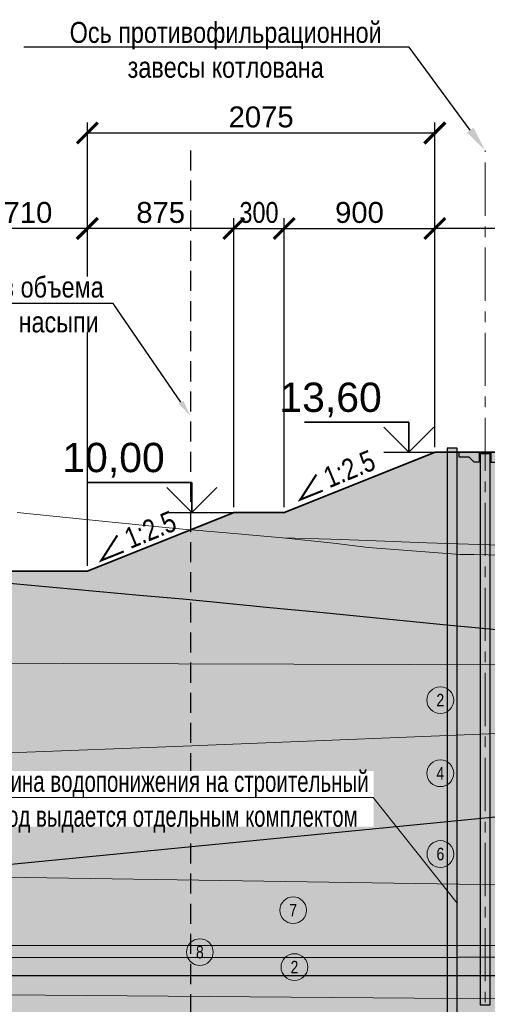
# Model space of a CAD drawing. Header units: millimetres. Extents: x 615418 to 955542, y 450519 to 646666.
# Tile 59 of 84: x 892725 to 920651, y 481659 to 540472. Entities that reach past the tile are written whole.
import ezdxf
from ezdxf import colors
from ezdxf.entities.mleader import LeaderData, LeaderLine
from ezdxf.enums import TextEntityAlignment as Align
from ezdxf.math import Vec2, Vec3

# ---------------------------------------------------------------- set-up
doc = ezdxf.new("R2010")
doc.units = ezdxf.units.MM
for name, pattern in [('CENTER', [50.8, 31.75, -6.35, 6.35, -6.35]), ('DASHED', [9, 6, -3]), ('осевая', [50.8, 31.75, -6.35, 6.35, -6.35])]:
    doc.linetypes.add(name, pattern=pattern)
for name, color, linetype in [('00', 7, 'Continuous'), ('Bound', 7, 'Continuous'), ('C3D-Профиль', 7, 'Continuous'), ('Fill', 7, 'Continuous'), ('Геология', 7, 'Continuous'), ('отметки', 7, 'Continuous')]:
    doc.layers.add(name, color=color, linetype=linetype)
for name, color, linetype, lineweight in [('ИИ_ОФОРМЛЕНИЕ_015', 7, 'Continuous', 15), ('Отдел_Выноски(точка)', 7, 'Continuous', 15), ('Отдел_Оси', 1, 'осевая', 15)]:
    doc.layers.add(name, color=color, linetype=linetype, lineweight=lineweight)
doc.styles.add('arial', font='arial.ttf')
doc.styles.get("Standard").update_dxf_attribs({"font": 'arial.ttf'})
doc.dimstyles.new('ISO-25', dxfattribs={"dimtxt": 2.5, "dimasz": 2.5, "dimexe": 1.25, "dimexo": 0.625, "dimtad": 1, "dimtxsty": 'Standard', "dimcen": 2.5, "dimadec": 0, "dimazin": 0, "dimtfac": 1, "dimtmove": 0, "dimatfit": 3, "dimfxl": 1, "dimarcsym": 0})
pattern_1 = [(197.866148, (237.075, 241.89), (-1469.25, -489.3829239), [8.8168, -15942.6809]), (197.866148, (484.575, 489.39), (-1469.25, -489.3829239), [8.8168, -15942.6809]), (270, (476.18, 486.66), (489.75, 3e-14), [8.8168, -480.5661]), (270, (228.68, 239.16), (489.75, 3e-14), [8.8168, -480.5661]), (342.133852, (228.75, 230.4), (13713.0000001, -4404.4463148), [8.817, -15942.6807]), (342.133852, (476.25, 477.9), (13713.0000001, -4404.4463148), [8.817, -15942.6807]), (53.95219, (237, 227.55), (2448.75, 3425.680467), [8.817, -6649.238]), (53.95219, (484.5, 475.05), (2448.75, 3425.680467), [8.817, -6649.238]), (126.04781, (489.75, 482.25), (-1469.25, 1957.5316954), [8.8168, -6649.2382]), (126.04781, (242.25, 234.75), (-1469.25, 1957.5316954), [8.8168, -6649.2382])]
pattern_2 = [(197.87055, (692.1, 696.6), (-2090.787921, -696.5901627), [8.1465, -22691.8873]), (197.87055, (347.1, 351.6), (-2090.787921, -696.5901627), [8.1465, -22691.8873]), (270, (339.4, 349.1), (696.9293, 4e-14), [8.146, -688.4443]), (270, (684.4, 694.1), (696.9293, 4e-14), [8.146, -688.4443]), (342.12945, (684.45, 685.95), (19514.0205961, -6269.3114633), [8.1465, -22691.8873]), (342.12945, (339.45, 340.95), (19514.0205961, -6269.3114633), [8.1465, -22691.8873]), (53.95936, (692.1, 683.4), (3484.646535, 4876.131138), [8.1465, -9468.1]), (53.95936, (347.1, 338.4), (3484.646535, 4876.131138), [8.1465, -9468.1]), (126.04064, (351.93, 345), (-2090.787921, 2786.36065), [8.146, -9468.1007]), (126.04064, (696.93, 690), (-2090.787921, 2786.36065), [8.146, -9468.1007])]
pattern_3 = [(90, (0, 12), (-375, 375), [16.5, -733.5]), (45, (0, 28.5), (-375, 375), [16.9706, -513.3595]), (0, (12, 40.5), (375, 375), [16.5, -733.5]), (315, (28.5, 40.5), (375, 375), [16.9706, -513.3595]), (90, (40.5, 12), (-375, 375), [16.5, -733.5]), (45, (28.5, 0), (-375, 375), [16.9706, -513.3595]), (0, (12, 0), (375, 375), [16.5, -733.5]), (315, (0, 12), (375, 375), [16.9706, -513.3595])]

# ---------------------------------------------------------------- blocks, each defined once
blk = doc.blocks.new('круг4')
at = {"true_color": 0xffffff}
h = blk.add_hatch(color=7, dxfattribs=at)
edge = h.paths.add_edge_path()
edge.add_arc((0, 0), 0.8, 0, 360)
at = {"color": 7, "lineweight": 0}
blk.add_circle((0, 0), 0.8, dxfattribs=at)
at = {"color": 7, "lineweight": 0, "width": 0.8}
blk.add_text('4', height=0.75, dxfattribs=at).set_placement((0, 0), align=Align.MIDDLE_CENTER)
blk = doc.blocks.new('круг6')
at = {"true_color": 0xffffff}
h = blk.add_hatch(color=7, dxfattribs=at)
edge = h.paths.add_edge_path()
edge.add_arc((0, 0), 0.8, 0, 360)
at = {"color": 7, "lineweight": 0}
blk.add_circle((0, 0), 0.8, dxfattribs=at)
at = {"color": 7, "lineweight": 0, "width": 0.8}
blk.add_text('6', height=0.75, dxfattribs=at).set_placement((0, 0), align=Align.MIDDLE_CENTER)
blk = doc.blocks.new('круг2')
at = {"true_color": 0xffffff}
h = blk.add_hatch(color=7, dxfattribs=at)
edge = h.paths.add_edge_path()
edge.add_arc((0, 0), 0.8, 0, 360)
at = {"color": 7, "lineweight": 0}
blk.add_circle((0, 0), 0.8, dxfattribs=at)
at = {"color": 7, "lineweight": 0, "width": 0.8}
blk.add_text('2', height=0.75, dxfattribs=at).set_placement((0, 0), align=Align.MIDDLE_CENTER)
blk = doc.blocks.new('круг7')
at = {"true_color": 0xffffff}
h = blk.add_hatch(color=7, dxfattribs=at)
edge = h.paths.add_edge_path()
edge.add_arc((0, 0), 0.8, 0, 360)
at = {"color": 7, "lineweight": 0}
blk.add_circle((0, 0), 0.8, dxfattribs=at)
at = {"color": 7, "lineweight": 0, "width": 0.8}
blk.add_text('7', height=0.75, dxfattribs=at).set_placement((0, 0), align=Align.MIDDLE_CENTER)
blk = doc.blocks.new('круг8')
at = {"true_color": 0xffffff}
h = blk.add_hatch(color=7, dxfattribs=at)
edge = h.paths.add_edge_path()
edge.add_arc((0, 0), 0.8, 0, 360)
at = {"color": 7, "lineweight": 0}
blk.add_circle((0, 0), 0.8, dxfattribs=at)
at = {"color": 7, "lineweight": 0, "width": 0.8}
blk.add_text('8', height=0.75, dxfattribs=at).set_placement((0, 0), align=Align.MIDDLE_CENTER)
blk = doc.blocks.new('r3 red-1')
at = {"layer": 'Fill'}
h = blk.add_hatch(dxfattribs=at)
h.set_pattern_fill('GR28', color=256, scale=1500, pattern_type=2)
h.set_pattern_definition(pattern_3)
h.paths.add_polyline_path([(187329, 6840), (186219, 6865), (184233, 6893), (181770, 6920), (179184, 6964), (178782, 6973), (176495, 7000), (172229, 7067), (172010, 7069), (171391, 7080), (170489, 7097), (169654, 7111), (169158, 7119), (168577, 7130), (168115, 7142), (163588, 7240), (162370, 7265), (161323, 7279), (157996, 7376), (157731, 7382), (156760, 7399), (156548, 7406), (153138, 7500), (152888, 7500), (152325, 7500), (146820, 7915), (144751, 8177), (141717, 8500), (138355, 8783), (136209, 8962), (130054, 6500), (122954, 6500), (122954, 5974), (125402, 5777), (127992, 5542), (130583, 5307), (133174, 5072), (135764, 4837), (138355, 4586), (140946, 4335), (143536, 4084), (146127, 3833), (148718, 3577), (151308, 3320), (154073, 3047), (164070, 3052), (169069, 3055), (174068, 3058), (179067, 3061), (183822, 3064), (187329, 3067)])
at = {"layer": 'Fill', "lineweight": 13}
h = blk.add_hatch(dxfattribs=at)
h.set_pattern_fill('GR29', color=256, scale=1500, pattern_type=2)
h.set_pattern_definition(pattern_2)
h.paths.add_polyline_path([(25049, 1527), (26698, 1768), (28448, 1850), (29295, 1835), (30043, 1821), (30790, 1806), (31537, 1792), (32284, 1773), (33031, 1755), (33778, 1736), (34525, 1718), (35272, 1695), (36019, 1673), (36766, 1651), (37513, 1628), (38260, 1603), (39007, 1577), (39754, 1551), (40500, 1525), (41247, 1497), (41994, 1468), (42741, 1440), (43488, 1412), (44235, 1381), (44982, 1350), (45729, 1320), (46475, 1289), (47222, 1257), (47969, 1226), (48716, 1194), (49463, 1162), (50209, 1130), (50965, 1090), (52460, 1090), (55449, 1090), (58438, 1090), (61427, 1090), (64416, 1090), (67405, 1090), (70394, 1090), (73583, 1090), (80763, 1083), (87343, 1082), (94223, 1071), (101103, 1058), (107983, 1041), (114863, 1022), (121743, 1003), (128623, 982), (135504, 962), (142384, 943), (149264, 927), (156144, 913), (163024, 903), (169904, 897), (176784, 895), (172034, 1333), (169443, 1568), (166852, 1803), (164262, 2054), (163333, 2144), (161671, 2305), (159080, 2556), (156490, 2807), (154073, 3047), (151308, 3320), (148718, 3577), (146127, 3833), (143536, 4084), (140946, 4335), (138355, 4586), (135764, 4837), (133174, 5072), (130583, 5307), (127992, 5542), (125402, 5777), (122954, 5974), (122954, 2750), (73514, 2750), (72514, 2250), (9174, 2250), (5974, 3850), (-5046, 3850), (-11746, 500), (-16746, 500), (-26646, 5450), (-36566, 5450), (-37766, 4850), (-39836, 4850), (-41536, 5700), (-83834, 5700), (-87236, 7061), (-118663, 5817), (-134595, 5817), (-134595, 1847), (-118663, 1836), (-78178, 1610), (-64279, 1560), (-63339, 1560), (-62400, 1560), (-61460, 1560), (-60521, 1560), (-59582, 1560), (-58642, 1560), (-57703, 1527), (-56764, 1480), (-55824, 1422), (-54885, 1354), (-53945, 1274), (-53006, 1184), (-52067, 1084), (-51127, 972), (-50188, 850), (-50188, 850), (-46255, 309), (-42151, -675), (-38717, -1641), (-34100, -3360), (-28183, -5060), (-24350, -5268), (-22549, -5328), (-21420, -5360), (-20292, -5392), (-19164, -5424), (-18035, -5450), (-16907, -5477), (-15778, -5504), (-14650, -5530), (-13522, -5550), (-12393, -5570), (-11265, -5590), (-10137, -5609), (-9009, -5621), (-7881, -5632), (-6752, -5643), (-5624, -5655), (-4496, -5657), (-3368, -5659), (-2240, -5661), (-1112, -5663), (16, -5654), (1144, -5646), (2272, -5638), (3615, -5629), (5250, -5548), (6900, -5307), (8550, -4916), (10200, -4393), (11849, -3760), (13499, -3046), (15149, -2281), (16799, -1499), (18449, -734), (20099, -20), (21749, 613), (23399, 1136)])
h = blk.add_hatch(dxfattribs=at)
h.set_pattern_fill('GR30', color=256, scale=1500, pattern_type=2)
h.set_pattern_definition(pattern_1)
h.paths.add_polyline_path([(166866, -2707), (177231, -2321), (185131, -2060), (187329, -1976), (188277, -1940), (185829, -1124), (187329, -124), (187329, 156), (183822, 392), (177231, 859), (176784, 895), (169904, 897), (163024, 903), (156144, 913), (149264, 927), (142384, 943), (135504, 962), (128623, 982), (121743, 1003), (114863, 1022), (107983, 1041), (101103, 1058), (94223, 1071), (87343, 1082), (80763, 1083), (73583, 1090), (70394, 1090), (67405, 1090), (64416, 1090), (61427, 1090), (58438, 1090), (55449, 1090), (52460, 1090), (50966, 1090), (50966, 1090), (50209, 1130), (49463, 1162), (48716, 1194), (47969, 1226), (47222, 1257), (46475, 1289), (45729, 1320), (44982, 1350), (44235, 1381), (43488, 1412), (42741, 1440), (41994, 1468), (41247, 1497), (40500, 1525), (39754, 1551), (39007, 1577), (38260, 1603), (37513, 1628), (36766, 1651), (36019, 1673), (35272, 1695), (34525, 1718), (33778, 1736), (33031, 1755), (32284, 1773), (31537, 1792), (30790, 1806), (30043, 1821), (29295, 1835), (28448, 1850), (26698, 1768), (25049, 1527), (23399, 1136), (21749, 613), (20099, -20), (18449, -734), (16799, -1499), (15149, -2281), (13738, -2935), (14712, -2936), (15686, -2937), (16660, -2938), (17634, -2939), (18608, -2940), (19582, -2941), (20556, -2942), (21530, -2943), (22504, -2944), (23478, -2945), (24452, -2946), (25426, -2947), (26400, -2948), (27374, -2949), (28518, -2949), (29295, -2974), (30042, -2998), (30789, -3022), (31536, -3046), (32282, -3077), (33029, -3108), (33776, -3138), (34523, -3169), (35269, -3206), (36016, -3243), (36762, -3280), (37509, -3317), (38255, -3360), (39001, -3402), (39748, -3445), (40494, -3488), (41240, -3535), (41986, -3582), (42733, -3629), (43479, -3676), (44225, -3727), (44971, -3778), (45717, -3828), (46464, -3879), (47210, -3932), (47956, -3984), (48702, -4037), (49448, -4090), (50194, -4144), (50965, -4210), (52460, -4210), (55449, -4210), (58438, -4210), (61427, -4210), (64416, -4210), (67405, -4210), (70394, -4210), (73583, -4210), (76937, -4212), (80763, -4210), (83644, -4228), (86998, -4240), (90351, -4256), (93705, -4273), (97059, -4292), (100412, -4311), (103766, -4330), (107120, -4348), (110473, -4363), (113827, -4376), (117181, -4386), (120534, -4392), (123888, -4394), (125407, -4343), (135772, -3957), (146137, -3544), (156501, -3121)])
h = blk.add_hatch(dxfattribs=at)
h.set_pattern_fill('GR29', color=256, scale=1500, pattern_type=2)
h.set_pattern_definition(pattern_2)
h.paths.add_polyline_path([(179453, -5719), (183822, -5441), (187329, -5228), (187329, -3124), (188829, -2124), (188277, -1940), (187329, -1976), (185131, -2060), (177231, -2321), (166866, -2707), (156501, -3121), (146137, -3544), (135772, -3957), (125407, -4343), (123888, -4394), (120218, -4575), (117627, -4687), (115037, -4798), (112446, -4894), (109855, -4989), (107265, -5085), (104674, -5180), (102083, -5255), (99492, -5331), (96902, -5406), (94311, -5482), (91720, -5535), (89129, -5588), (86538, -5641), (83947, -5694), (80763, -5810), (73583, -5810), (70394, -5810), (67405, -5810), (64416, -5810), (61427, -5810), (58438, -5810), (55449, -5810), (52460, -5810), (50966, -5810), (50191, -5881), (49445, -5938), (48699, -5994), (47953, -6050), (47207, -6106), (46461, -6162), (45715, -6216), (44969, -6270), (44223, -6324), (43477, -6378), (42731, -6428), (41985, -6478), (41239, -6528), (40493, -6578), (39746, -6624), (39000, -6669), (38254, -6714), (37508, -6760), (36761, -6799), (36015, -6838), (35268, -6878), (34522, -6917), (33775, -6950), (33029, -6982), (32282, -7015), (31536, -7048), (30789, -7073), (30042, -7099), (29295, -7124), (28423, -7151), (28358, -7150), (26698, -7152), (25049, -7158), (23399, -7167), (21749, -7180), (20099, -7195), (18449, -7212), (16799, -7231), (15149, -7249), (13499, -7268), (11849, -7285), (10200, -7300), (8550, -7313), (6900, -7322), (5250, -7328), (3500, -7330), (-1112, -7303), (-5624, -7222), (-10136, -7092), (-14648, -6918), (-19160, -6707), (-23671, -6470), (-28183, -6215), (-32695, -5955), (-37207, -5700), (-41719, -5463), (-46231, -5252), (-50743, -5078), (-55255, -4948), (-59767, -4867), (-64279, -4840), (-78178, -5183), (-109534, -5307), (-118663, -4749), (-128207, -3373), (-133094, -2124), (-134595, -3124), (-134595, -10840), (-118663, -11782), (-78178, -11778), (-61669, -11778), (-45376, -12175), (-29084, -12572), (-11350, -11256), (0, -10905), (3500, -10810), (28448, -10750), (31537, -10754), (34526, -10766), (37515, -10784), (40504, -10810), (43493, -10840), (46482, -10874), (49471, -10911), (52460, -10949), (55449, -10986), (58438, -11020), (61427, -11050), (64416, -11076), (67405, -11094), (70394, -11106), (73583, -11110), (80763, -11110), (118554, -11686)])
at = {"layer": 'Fill'}
h = blk.add_hatch(dxfattribs=at)
h.set_pattern_fill('GR28', color=256, scale=1500, pattern_type=2)
h.set_pattern_definition(pattern_3)
h.paths.add_polyline_path([(187329, -5228), (183822, -5441), (179453, -5719), (118554, -11686), (179453, -12615), (183822, -12681), (187329, -12777)])
at = {"layer": 'Fill', "lineweight": 13}
h = blk.add_hatch(dxfattribs=at)
h.set_pattern_fill('GR26', color=256, scale=1750, pattern_type=2)
h.set_pattern_definition([(202.466912, (442.575, 470.925), (-15699.6294, -6537.465926), [21.875, -41035.1054]), (247.508038, (422.275, 462.525), (-9158.11715, -22227.384148), [21.875, -41017.133]), (292.491962, (414.05, 442.4), (6541.51225, -15689.918222), [21.875, -41017.133]), (337.533088, (422.275, 422.1), (22241.14165, -9152.452296), [21.875, -41035.1054]), (22.466912, (442.575, 413.875), (15699.6294, 6537.465926), [21.875, -41035.1054]), (67.508038, (462.7, 422.1), (9158.11715, 22227.384148), [21.875, -41017.133]), (112.491962, (471.135, 442.365), (-6541.51225, 15689.918222), [21.875, -41017.133]), (157.533088, (462.7, 462.525), (-22241.14165, 9152.4522965), [21.875, -41035.1054]), (186.906993, (996.275, 1067.5), (-10466.4196, -1307.493185), [39.0775, -43450.522]), (214.678564, (957.51, 1062.83), (-13083.0245, -9152.452296), [39.0845, -20642.849]), (242.33945, (925.35, 1040.62), (-1308.30245, -2614.98637), [39.0845, -30961.1855]), (270, (907.2, 1006), (1308.302, 8e-14), [39.0845, -1268.409]), (297.66055, (907.2, 966.875), (13083.0245, -24842.370519), [39.0775, -30961.1925]), (325.321436, (925.35, 932.33), (3924.90735, -2614.98637), [39.0845, -20642.849]), (353.093007, (957.513, 910.123), (32707.561251, -3922.479556), [39.0845, -43450.515]), (20.760502, (996.275, 905.45), (27474.35145, 10459.9454815), [39.0775, -40536.238]), (48.558746, (1032.85, 919.275), (9158.11715, 10459.945482), [39.0775, -29611.876]), (76.320549, (1058.75, 948.5), (10466.4196, 43147.275111), [39.0775, -49750.5016]), (103.679451, (1068.2, 986.475), (-1308.30245, 5229.972741), [39.0775, -49750.5016]), (131.441254, (1058.75, 1024.45), (-10466.4196, 11767.438667), [39.0775, -29611.876]), (159.239498, (1032.85, 1053.675), (-10466.4196, 3922.4795555), [39.0775, -40536.238])])
h.paths.add_polyline_path([(187329, -12777), (183822, -12681), (179453, -12615), (118554, -11686), (80763, -11110), (73583, -11110), (70394, -11106), (67405, -11094), (64416, -11076), (61427, -11050), (58438, -11020), (55449, -10986), (52460, -10949), (49471, -10911), (46482, -10874), (43493, -10840), (40504, -10810), (37515, -10784), (34526, -10766), (31537, -10754), (28448, -10750), (3500, -10810), (0, -10905), (-11350, -11256), (-29084, -12572), (-45418, -13836), (-61669, -14422), (-78178, -14404), (-118663, -14387), (-134595, -14387), (-134595, -14861), (-118663, -14861), (-78178, -14980), (-61669, -15002), (-39887, -15746), (-11350, -13318), (0, -13047), (3500, -12964), (28448, -12550), (31537, -12541), (34526, -12514), (37515, -12470), (40504, -12411), (43493, -12340), (46482, -12260), (49471, -12174), (52460, -12086), (55449, -12000), (58438, -11920), (61427, -11849), (64416, -11790), (67405, -11746), (70394, -11719), (73583, -11710), (80763, -11710), (89076, -11891), (92746, -12468), (96505, -13419), (101117, -14826), (103983, -15852), (120586, -15852), (183822, -15889), (187329, -15892)])
at = {"layer": 'Fill'}
h = blk.add_hatch(dxfattribs=at)
h.set_pattern_fill('GR39', color=256, scale=1500, style=0, pattern_type=2)
h.set_pattern_definition([(0, (427.5, 108), (0, 868.83), [0, -843]), (0, (969, 654), (0, 868.83), [0, -843]), (0, (126, 654), (0, 868.83), [0, -843]), (46.589094, (333, 861), (32034, 33884.37), [159.48, -47680.6918]), (45.009384, (840, 525), (843, 868.83), [168.765, -40372.0644]), (44.01591, (496.5, 178.5), (843, 868.83), [182.1, -18573.4564]), (45.009384, (669, 354), (843, 868.83), [177.105, -40363.7244]), (46.627721, (168, 693), (30348, 32146.71), [189.63, -45229.577])])
h.paths.add_polyline_path([(183822, -15889), (120586, -15852), (103983, -15852), (106113, -16589), (120586, -16589), (183822, -16549), (187329, -16545), (187329, -15892)])
h = blk.add_hatch(dxfattribs=at)
h.set_pattern_fill('GR30', color=256, scale=1500, style=0, pattern_type=2)
h.set_pattern_definition(pattern_1)
h.paths.add_polyline_path([(179453, -16552), (120586, -16589), (106113, -16589), (106127, -16594), (107306, -17001), (109229, -17628), (120586, -17669), (179453, -17677), (183822, -17678), (187329, -17679), (187329, -16545), (183822, -16549)])
at = {"layer": 'Fill', "lineweight": 13}
h = blk.add_hatch(dxfattribs=at)
h.set_pattern_fill('GR38', color=256, scale=1500, pattern_type=2)
h.set_pattern_definition([(45, (0, 2100), (0, 3150), [1484.925, -2969.85]), (45, (2100, 0), (0, 3150), [1484.925, -2969.85]), (45, (0, 0), (0, 3150), [2121.3, -2333.473]), (45, (1500, 1500), (0, 3150), [2333.4, -2121.373]), (45, (1050, 0), (0, 3150), [2969.85, -1484.923]), (45, (0, 1050), (0, 3150), [2969.85, -1484.923])])
h.paths.add_polyline_path([(187329, -17679), (183822, -17678), (120586, -17669), (109229, -17628), (110958, -17942), (114469, -18522), (117712, -18754), (183822, -19278), (187329, -19328)])
h.paths.add_polyline_path([(-61669, -18412), (-78178, -18412), (-118663, -18317), (-134595, -18317), (-134595, -21963), (-118663, -21963), (-78178, -22273), (-61669, -22274), (-11350, -22026), (0, -22223), (3500, -22225), (28448, -21831), (73583, -21609), (80763, -21610), (183822, -21485), (187329, -21477), (187329, -19328), (183822, -19278), (117712, -18754), (80763, -18802), (73583, -18811), (28448, -19552), (3500, -20120), (0, -20136), (-11350, -20143)])
at = {"lineweight": 13}
for points in [[(80763, -11110), (118554, -11686), (179453, -12615), (183822, -12681), (187329, -12777)], [(80763, -11710), (89076, -11891), (92746, -12468), (96505, -13419), (101117, -14826), (103983, -15852), (106127, -16594), (107306, -17001), (109229, -17628), (110958, -17942), (114469, -18522), (117712, -18754), (183822, -19278), (187329, -19328)]]:
    blk.add_lwpolyline(points, dxfattribs=at)
for points in [[(187329, -15892), (183822, -15889), (120586, -15852), (103983, -15852)], [(187329, -16545), (183822, -16549), (120586, -16589), (106113, -16589)], [(187329, -17679), (183822, -17678), (120586, -17669), (109229, -17628)]]:
    blk.add_lwpolyline(points)
at = {"layer": 'Bound', "color": 7, "linetype": 'Continuous', "lineweight": 0}
blk.add_lwpolyline([(141717, 8500), (144751, 8177), (146820, 7915), (152325, 7500), (152888, 7500), (153138, 7500), (156548, 7406)], dxfattribs=at)
at = {"layer": 'Bound'}
for points in [[(125402, 5777), (127992, 5542), (130583, 5307), (133174, 5072), (135764, 4837), (138355, 4586), (140946, 4335), (143536, 4084), (146127, 3833), (148718, 3577), (151308, 3320), (154073, 3047), (156490, 2807), (159080, 2556), (161671, 2305), (163333, 2144), (164262, 2054), (166852, 1803), (169443, 1568), (172034, 1333), (176784, 895), (177231, 859), (183822, 392), (187329, 156)], [(125402, 5777), (127992, 5542), (130583, 5307), (133174, 5072), (135764, 4837), (138355, 4586), (140946, 4335), (143536, 4084), (146127, 3833), (148718, 3577), (151308, 3320), (154073, 3047), (156490, 2807), (159080, 2556), (161671, 2305), (163333, 2144), (164262, 2054), (166852, 1803), (169443, 1568), (172034, 1333), (176784, 895), (177231, 859), (183822, 392), (187329, 156)], [(118554, -11686), (179453, -5719), (183822, -5441)]]:
    blk.add_lwpolyline(points, dxfattribs=at)
at = {"layer": 'Bound', "color": 7, "linetype": 'Continuous', "lineweight": 0, "flags": 128}
for points in [[(176784, 895), (169904, 897), (163024, 903), (156144, 913), (149264, 927), (142384, 943), (135504, 962), (128623, 982), (121743, 1003), (114863, 1022), (107983, 1041), (101103, 1058), (94223, 1071), (87343, 1082), (80763, 1083)], [(188277, -1940), (187329, -1976), (185131, -2060), (177231, -2321), (166866, -2707), (156501, -3121), (146137, -3544), (135772, -3957), (125407, -4343), (123888, -4394), (120534, -4392), (117181, -4386), (113827, -4376), (110473, -4363), (107120, -4348), (103766, -4330), (100412, -4311), (97059, -4292), (93705, -4273), (90351, -4256), (86998, -4240)]]:
    blk.add_lwpolyline(points, dxfattribs=at)
at = {"layer": 'C3D-Профиль', "linetype": 'Continuous', "lineweight": 13, "flags": 128}
blk.add_lwpolyline([(125862, 10000), (129963, 9582), (130734, 9500), (134529, 9131), (135751, 9000), (138355, 8783), (141717, 8500), (144599, 8402), (145144, 8393), (146813, 8327), (150334, 8195), (156542, 8000)], dxfattribs=at)
at = {"layer": 'ИИ_ОФОРМЛЕНИЕ_015', "color": 42, "lineweight": 25, "const_width": 100}
blk.add_lwpolyline([(-16746, 500), (-11746, 500), (-5046, 3850), (5974, 3850), (9174, 2250), (72514, 2250), (73514, 2750), (122954, 2750), (122954, 6500), (130054, 6500), (138804, 10000), (141804, 10000), (150804, 13600), (158804, 13600), (167804, 10000), (170804, 10000), (174798, 8003)], dxfattribs=at)
at = {"layer": 'Fill', "xscale": 1000, "yscale": 1000, "zscale": 1000}
for name, p in [('круг2', (151132, -1205)), ('круг4', (151132, -5571)), ('круг6', (151137, -10396)), ('круг7', (142344, -13752)), ('круг8', (136771, -16257)), ('круг2', (142421, -17152))]:
    blk.add_blockref(name, p, dxfattribs=at)
blk = doc.blocks.new('_ArchTick')
at = {"color": 0, "linetype": 'ByBlock', "const_width": 0.15}
blk.add_lwpolyline([(-0.5, -0.5), (0.5, 0.5)], dxfattribs=at)
blk = doc.blocks.new('*D44')
at = {"color": 0, "lineweight": -2, "ltscale": 200, "transparency": 16777216}
for p, q in [((917517, 514945), (917517, 528624)), ((925517, 514945), (925517, 528624)), ((925517, 527999), (917517, 527999))]:
    blk.add_line(p, q, dxfattribs=at)
at = {"layer": 'Defpoints', "color": 0, "ltscale": 200, "transparency": 16777216}
for p in [(917517, 527999), (917517, 514632), (925517, 514632)]:
    blk.add_point(p, dxfattribs=at)
at = {"color": 0, "lineweight": -2, "ltscale": 200, "transparency": 16777216, "xscale": 1250, "yscale": 1250, "zscale": 1250, "rotation": 180}
blk.add_blockref('_ArchTick', (917517, 527999), dxfattribs=at)
at = {"color": 0, "ltscale": 200, "transparency": 16777216, "insert": (923017, 528950), "char_height": 1250, "attachment_point": 5, "bg_fill": 3, "box_fill_scale": 1.1, "bg_fill_color": 256, "bg_fill_true_color": 13158600, "bg_fill_transparency": 0}
blk.add_mtext('{\\W0.8;800}', dxfattribs=at)
at = {"color": 0, "lineweight": -2, "ltscale": 200, "transparency": 16777216, "xscale": 1250, "yscale": 1250, "zscale": 1250}
blk.add_blockref('_ArchTick', (925517, 527999), dxfattribs=at)
blk = doc.blocks.new('*D45')
at = {"color": 0, "lineweight": -2, "ltscale": 200, "transparency": 16777216}
for p, q in [((905517, 511345), (905517, 528624)), ((908517, 511345), (908517, 528624)), ((905517, 527999), (908517, 527999))]:
    blk.add_line(p, q, dxfattribs=at)
at = {"layer": 'Defpoints', "color": 0, "ltscale": 200, "transparency": 16777216}
for p in [(905517, 511032), (908517, 511032)]:
    blk.add_point(p, dxfattribs=at)
at = {"color": 0, "lineweight": -2, "ltscale": 200, "transparency": 16777216, "xscale": 1250, "yscale": 1250, "zscale": 1250, "rotation": 180}
blk.add_blockref('_ArchTick', (905517, 527999), dxfattribs=at)
at = {"color": 0, "lineweight": -2, "ltscale": 200, "transparency": 16777216, "xscale": 1250, "yscale": 1250, "zscale": 1250}
blk.add_blockref('_ArchTick', (908517, 527999), dxfattribs=at)
at = {"color": 0, "ltscale": 200, "transparency": 16777216, "insert": (907017, 528951), "char_height": 1250, "attachment_point": 5, "bg_fill": 3, "box_fill_scale": 1.1, "bg_fill_color": 256, "bg_fill_true_color": 13158600, "bg_fill_transparency": 0}
blk.add_mtext('{\\W0.8;300}', dxfattribs=at)
at = {"layer": 'Defpoints', "color": 0, "ltscale": 200, "transparency": 16777216}
blk.add_point((908517, 527999), dxfattribs=at)
blk = doc.blocks.new('*D46')
at = {"color": 0, "lineweight": -2, "ltscale": 200, "transparency": 16777216}
for p, q in [((908517, 511345), (908517, 528624)), ((917517, 514945), (917517, 528624)), ((908517, 527999), (917517, 527999))]:
    blk.add_line(p, q, dxfattribs=at)
at = {"layer": 'Defpoints', "color": 0, "ltscale": 200, "transparency": 16777216}
for p in [(917517, 527999), (917517, 514632), (908517, 511032)]:
    blk.add_point(p, dxfattribs=at)
at = {"color": 0, "lineweight": -2, "ltscale": 200, "transparency": 16777216, "xscale": 1250, "yscale": 1250, "zscale": 1250, "rotation": 180}
blk.add_blockref('_ArchTick', (908517, 527999), dxfattribs=at)
at = {"color": 0, "lineweight": -2, "ltscale": 200, "transparency": 16777216, "xscale": 1250, "yscale": 1250, "zscale": 1250}
blk.add_blockref('_ArchTick', (917517, 527999), dxfattribs=at)
at = {"color": 0, "ltscale": 200, "transparency": 16777216, "insert": (913017, 528950), "char_height": 1250, "attachment_point": 5, "bg_fill": 3, "box_fill_scale": 1.1, "bg_fill_color": 256, "bg_fill_true_color": 13158600, "bg_fill_transparency": 0}
blk.add_mtext('900', dxfattribs=at)
blk = doc.blocks.new('*D47')
at = {"color": 0, "lineweight": -2, "ltscale": 200, "transparency": 16777216}
for p, q in [((896767, 507845), (896767, 528624)), ((905517, 511345), (905517, 528624)), ((905517, 527999), (896767, 527999))]:
    blk.add_line(p, q, dxfattribs=at)
at = {"layer": 'Defpoints', "color": 0, "ltscale": 200, "transparency": 16777216}
for p in [(896767, 527999), (905517, 511032), (896767, 507532)]:
    blk.add_point(p, dxfattribs=at)
at = {"color": 0, "lineweight": -2, "ltscale": 200, "transparency": 16777216, "xscale": 1250, "yscale": 1250, "zscale": 1250, "rotation": 180}
blk.add_blockref('_ArchTick', (896767, 527999), dxfattribs=at)
at = {"color": 0, "lineweight": -2, "ltscale": 200, "transparency": 16777216, "xscale": 1250, "yscale": 1250, "zscale": 1250}
blk.add_blockref('_ArchTick', (905517, 527999), dxfattribs=at)
at = {"color": 0, "ltscale": 200, "transparency": 16777216, "insert": (901142, 528950), "char_height": 1250, "attachment_point": 5, "bg_fill": 3, "box_fill_scale": 1.1, "bg_fill_color": 256, "bg_fill_true_color": 13158600, "bg_fill_transparency": 0}
blk.add_mtext('875', dxfattribs=at)
blk = doc.blocks.new('*D48')
at = {"color": 0, "lineweight": -2, "ltscale": 200, "transparency": 16777216}
for p, q in [((889667, 504095), (889667, 528624)), ((896767, 507845), (896767, 528624)), ((896767, 527999), (889667, 527999))]:
    blk.add_line(p, q, dxfattribs=at)
at = {"layer": 'Defpoints', "color": 0, "ltscale": 200, "transparency": 16777216}
for p in [(889667, 527999), (896767, 507532), (889667, 503782)]:
    blk.add_point(p, dxfattribs=at)
at = {"color": 0, "lineweight": -2, "ltscale": 200, "transparency": 16777216, "xscale": 1250, "yscale": 1250, "zscale": 1250, "rotation": 180}
blk.add_blockref('_ArchTick', (889667, 527999), dxfattribs=at)
at = {"color": 0, "lineweight": -2, "ltscale": 200, "transparency": 16777216, "xscale": 1250, "yscale": 1250, "zscale": 1250}
blk.add_blockref('_ArchTick', (896767, 527999), dxfattribs=at)
at = {"color": 0, "ltscale": 200, "transparency": 16777216, "insert": (893217, 528950), "char_height": 1250, "attachment_point": 5, "bg_fill": 3, "box_fill_scale": 1.1, "bg_fill_color": 256, "bg_fill_true_color": 13158600, "bg_fill_transparency": 0}
blk.add_mtext('710', dxfattribs=at)
blk = doc.blocks.new('пфз блцу')
at = {"layer": 'Fill'}
h = blk.add_hatch(color=4, dxfattribs=at)
h.dxf.hatch_style = 1
h.paths.add_polyline_path([(1791247, 1263972), (1790647, 1263972), (1790647, 1230222), (1791247, 1230222)])
h = blk.add_hatch(color=253, dxfattribs=at)
h.dxf.hatch_style = 1
h.paths.add_polyline_path([(1788625, 1263722), (1787425, 1263722), (1787425, 1263422), (1788025, 1263422), (1788325, 1263122), (1788625, 1263122)])
h.paths.add_polyline_path([(1790525, 1263722), (1789325, 1263722), (1789325, 1263122), (1789625, 1263122), (1789925, 1263422), (1790525, 1263422)])
h = blk.add_hatch(color=1, dxfattribs=at)
h.dxf.hatch_style = 1
h.paths.add_polyline_path([(1789275, 1263622), (1788675, 1263622), (1788675, 1230722), (1789275, 1230722)])
at = {"ltscale": 100}
for points in [[(1790647, 1263972), (1791247, 1263972), (1791247, 1230222), (1790647, 1230222)], [(1787425, 1263422), (1787425, 1263722), (1788625, 1263722), (1788625, 1263122), (1788325, 1263122), (1788025, 1263422)], [(1788675, 1263622), (1789275, 1263622), (1789275, 1230722), (1788675, 1230722)], [(1790525, 1263422), (1790525, 1263722), (1789325, 1263722), (1789325, 1263122), (1789625, 1263122), (1789925, 1263422)]]:
    blk.add_lwpolyline(points, close=True, dxfattribs=at)
blk = doc.blocks.new('*U31')
at = {"color": 7, "lineweight": 25, "ltscale": 100}
blk.add_line((-9, 0), (0, 0), dxfattribs=at)
at = {"layer": '00', "color": 7, "lineweight": 35, "ltscale": 100}
for p, q in [((-6, 3.58), (-18.45, 3.58)), ((-6, 0), (-6, 3.58)), ((-9, 3), (-6, 0)), ((-6, 0), (-3, 3))]:
    blk.add_line(p, q, dxfattribs=at)
at = {"ltscale": 100, "style": 'arial', "flags": 8}
for tag, p in [('OTMETKA', (-9.23, 6.58)), ('OTMETKA_2', (-9.23, 0.58))]:
    blk.add_attdef(tag, text='', height=3.5, dxfattribs=at).set_placement(p, align=Align.MIDDLE_RIGHT)
blk = doc.blocks.new('*U32')
at = {"color": 7, "lineweight": 25, "ltscale": 100}
blk.add_line((-9, 0), (0, 0), dxfattribs=at)
at = {"layer": '00', "color": 7, "lineweight": 35, "ltscale": 100}
for p, q in [((-6, 3.58), (-18.45, 3.58)), ((-6, 0), (-6, 3.58)), ((-9, 3), (-6, 0)), ((-6, 0), (-3, 3))]:
    blk.add_line(p, q, dxfattribs=at)
at = {"ltscale": 100, "style": 'arial', "flags": 8}
for tag, p in [('OTMETKA', (-9.23, 6.58)), ('OTMETKA_2', (-9.23, 0.58))]:
    blk.add_attdef(tag, text='', height=3.5, dxfattribs=at).set_placement(p, align=Align.MIDDLE_RIGHT)
blk = doc.blocks.new('*D37')
at = {"color": 0, "lineweight": -2, "ltscale": 200, "transparency": 16777216}
for p, q in [((896767, 507845), (896767, 534330)), ((917517, 514945), (917517, 534330)), ((896767, 533705), (917517, 533705))]:
    blk.add_line(p, q, dxfattribs=at)
at = {"layer": 'Defpoints', "color": 0, "ltscale": 200, "transparency": 16777216}
for p in [(917517, 533705), (917517, 514632), (896767, 507532)]:
    blk.add_point(p, dxfattribs=at)
at = {"color": 0, "lineweight": -2, "ltscale": 200, "transparency": 16777216, "xscale": 1250, "yscale": 1250, "zscale": 1250, "rotation": 180}
blk.add_blockref('_ArchTick', (896767, 533705), dxfattribs=at)
at = {"color": 0, "lineweight": -2, "ltscale": 200, "transparency": 16777216, "xscale": 1250, "yscale": 1250, "zscale": 1250}
blk.add_blockref('_ArchTick', (917517, 533705), dxfattribs=at)
at = {"color": 0, "ltscale": 200, "transparency": 16777216, "insert": (907142, 534656), "char_height": 1250, "attachment_point": 5, "bg_fill": 3, "box_fill_scale": 1.1, "bg_fill_color": 256, "bg_fill_true_color": 13158600, "bg_fill_transparency": 0}
blk.add_mtext('2075', dxfattribs=at)
blk = doc.blocks.new('_None')

msp = doc.modelspace()

# ---------------------------------------------------------------- hatches: boundary and pattern name
at = {"layer": 'ИИ_ОФОРМЛЕНИЕ_015'}
h = msp.add_hatch(color=40, dxfattribs=at)
h.dxf.hatch_style = 1
h.paths.add_polyline_path([(909496.8, 509418.8), (911463.7, 509209.8), (913532.5, 508947), (919037.9, 508532.3), (919851.4, 508532.3), (923260.6, 508438.5), (923473.3, 508431.1), (924444, 508414.7), (924709.2, 508407.9), (926904.4, 508344), (932078, 510930.8), (922824.4, 514632.3), (917517, 514632.3), (908517, 511032.3), (905517, 511032.3), (902921.9, 509994.2), (908429.6, 509532.3), (909286.4, 509503)])

# ---------------------------------------------------------------- block references
at = {"layer": 'Bound'}
msp.add_blockref('r3 red-1', (766712.9, 501032.4), dxfattribs=at)

# ---------------------------------------------------------------- leaders
at = {"ltscale": 100}
ml = msp.add_multileader_mtext('Standard', dxfattribs=at)
ml.set_content('{\\W0.8;Ось противофильрационной завесы котлована}', color=256, style='arial')
ml.set_leader_properties()
ml.build(insert=Vec2(0, 0))
ml.multileader.update_dxf_attribs({"text_left_attachment_type": 6, "text_right_attachment_type": 6, "dogleg_length": 1718.5, "arrow_head_size": 1500})
ctx = ml.context
ctx.base_point, ctx.char_height, ctx.arrow_head_size, ctx.landing_gap_size, ctx.plane_origin = Vec3(895779.2, 538837.2), 1250, 1500, 10, Vec3(924246.4, 542616.1)
ctx.left_attachment, ctx.right_attachment, ctx.text_align_type = 6, 6, 1
notes = []
notes.append((ctx, [(0, (1, 1, 0), (915992.4, 538837.2), (-1, 0), 1718.5, [(0, [(920517, 532668.4)], 0, [])])]))
ctx.mtext.insert, ctx.mtext.width, ctx.mtext.defined_height, ctx.mtext.alignment, ctx.mtext.flow_direction = Vec3(905026.6, 540337.2), 21078.544, 766.6, 2, 5
for ctx, leaders in notes:
    for number, flags, end, landing, length, lines in leaders:
        leader = LeaderData()
        leader.index, (leader.has_last_leader_line, leader.has_dogleg_vector, leader.attachment_direction) = number, flags
        leader.last_leader_point, leader.dogleg_vector, leader.dogleg_length = Vec3(end), Vec3(landing), length
        for number, points, colour, breaks in lines:
            line = LeaderLine()
            line.index, line.vertices, line.color, line.breaks = number, Vec3.list(points), colors.encode_raw_color(colour), breaks
            leader.lines.append(line)
        ctx.leaders.append(leader)

# ---------------------------------------------------------------- next in the draw order: dimensions: what is measured, and where the dimension line sits
at = {"ltscale": 200}
dim = msp.add_linear_dim(base=(908517, 527999.4), p1=(905517, 511032.3), p2=(908517, 511032.3), text='{\\W0.8;<>}', dimstyle='ISO-25', override={"dimscale": 500, "dimdec": 0, "dimlfac": 0.1, "dimzin": 0, "dimblk1": 'ArchTick', "dimblk2": 'ArchTick', "dimsah": 1, "dimtmove": 1, "dimtfill": 1}, dxfattribs=at)
dim.commit()
dim.dimension.update_dxf_attribs({"geometry": '*D45', "text_midpoint": (907017, 528950.6)})
dim = msp.add_linear_dim(base=(917517, 527999.4), p1=(925517, 514632.3), p2=(917517, 514632.3), text='{\\W0.8;<>}', dimstyle='ISO-25', override={"dimscale": 500, "dimdec": 0, "dimlfac": 0.1, "dimzin": 0, "dimblk1": 'ArchTick', "dimblk2": 'ArchTick', "dimsah": 1, "dimtmove": 1, "dimtfill": 1}, dxfattribs=at)
dim.commit()
dim.dimension.update_dxf_attribs({"geometry": '*D44', "text_midpoint": (923017, 527999.4), "dimtype": 160})

# ---------------------------------------------------------------- next in the draw order: linework, layer by layer
at = {"layer": 'Отдел_Оси', "color": 1, "linetype": 'CENTER', "ltscale": 100}
msp.add_lwpolyline([(920517, 477961.4), (920517, 532668.4)], dxfattribs=at)

# ---------------------------------------------------------------- next in the draw order: dimensions: what is measured, and where the dimension line sits
at = {"ltscale": 200}
for base, p1, p2, picture, middle in [((896767, 527999.4), (905517, 511032.3), (896767, 507532.3), '*D47', (901142, 528950.1)), ((917517, 527999.4), (908517, 511032.3), (917517, 514632.3), '*D46', (913017, 528950.1))]:
    dim = msp.add_linear_dim(base=base, p1=p1, p2=p2, dimstyle='ISO-25', override={"dimscale": 500, "dimdec": 0, "dimlfac": 0.1, "dimzin": 0, "dimblk1": 'ArchTick', "dimblk2": 'ArchTick', "dimsah": 1, "dimtmove": 1, "dimtfill": 1}, dxfattribs=at)
    dim.commit()
    dim.dimension.update_dxf_attribs({"geometry": picture, "text_midpoint": middle})

# ---------------------------------------------------------------- next in the draw order: linework, layer by layer
at = {"color": 6, "linetype": 'DASHED', "ltscale": 200}
msp.add_lwpolyline([(902921.9, 532668.4), (902921.9, 475634.7)], dxfattribs=at)
at = {"layer": 'ИИ_ОФОРМЛЕНИЕ_015', "const_width": 125}
msp.add_lwpolyline([(910827, 512341), (909481.4, 511802.7), (910442.6, 513302.1)], dxfattribs=at)

# ---------------------------------------------------------------- next in the draw order: block references
at = {"layer": 'Геология', "color": 6, "xscale": -1}
msp.add_blockref('пфз блцу', (2709492.1, -749089.7), dxfattribs=at)
at = {"layer": 'отметки'}
ref = msp.add_blockref('*U32', (918967, 514632.3), dxfattribs=dict(at, xscale=500, yscale=500, zscale=500))
ref.add_attrib('OTMETKA', '13,60', dxfattribs={"layer": '0', "ltscale": 100, "height": 1750, "style": 'arial'}).set_placement((914350.7, 517920.7), align=Align.MIDDLE_RIGHT)

# ---------------------------------------------------------------- next in the draw order: texts
at = {"style": 'arial', "width": 0.8}
msp.add_text('1:2.5', height=1250, rotation=22.297391, dxfattribs=at).set_placement((911210.4, 512478.9))

# ---------------------------------------------------------------- next in the draw order: dimensions: what is measured, and where the dimension line sits
at = {"ltscale": 200}
dim = msp.add_linear_dim(base=(889667, 527999.4), p1=(896767, 507532.3), p2=(889667, 503782.3), dimstyle='ISO-25', override={"dimscale": 500, "dimdec": 0, "dimlfac": 0.1, "dimzin": 0, "dimblk1": 'ArchTick', "dimblk2": 'ArchTick', "dimsah": 1, "dimtmove": 1, "dimtfill": 1}, dxfattribs=at)
dim.commit()
dim.dimension.update_dxf_attribs({"geometry": '*D48', "text_midpoint": (893217, 528950.1)})

# ---------------------------------------------------------------- next in the draw order: linework, layer by layer
at = {"layer": 'ИИ_ОФОРМЛЕНИЕ_015', "color": 42, "lineweight": 25, "const_width": 100}
msp.add_lwpolyline([(749967, 501532.3), (754967, 501532.3), (761667, 504882.3), (772687, 504882.3), (775887, 503282.3), (839227, 503282.3), (840227, 503782.3), (889667, 503782.3), (889667, 507532.3), (896767, 507532.3), (905517, 511032.3), (908517, 511032.3), (917517, 514632.3), (925517, 514632.3), (934517, 511032.3), (937517, 511032.3), (943524.5, 508028.5)], dxfattribs=at)

# ---------------------------------------------------------------- next in the draw order: block references
at = {"layer": 'отметки'}
ref = msp.add_blockref('*U31', (906002.8, 511032.3), dxfattribs=dict(at, xscale=500, yscale=500, zscale=500))
ref.add_attrib('OTMETKA', '10,00', dxfattribs={"layer": '0', "ltscale": 100, "height": 1750, "style": 'arial'}).set_placement((901386.5, 514320.7), align=Align.MIDDLE_RIGHT)

# ---------------------------------------------------------------- next in the draw order: leaders
at = {"layer": 'Отдел_Выноски(точка)'}
ml = msp.add_multileader_mtext('Standard', dxfattribs=at)
ml.set_content('{\\W0.7;Скважина водопонижения на строительный период выдается отдельным комплектом}', color=256, style='arial')
ml.set_leader_properties(color=256, linetype='ByLayer', lineweight=-1)
ml.set_arrow_properties(name='NONE')
ml.build(insert=Vec2(0, 0))
ml.multileader.update_dxf_attribs({"text_left_attachment_type": 6, "text_right_attachment_type": 6, "arrow_head_size": 750})
ctx = ml.context
ctx.base_point, ctx.char_height, ctx.arrow_head_size, ctx.landing_gap_size, ctx.plane_origin = Vec3(888672.3, 494002.4), 1250, 750, 10, Vec3(926527.1, 450505.6)
ctx.left_attachment, ctx.right_attachment, ctx.text_align_type = 6, 6, 1
notes = []
notes.append((ctx, [(1, (1, 1, 0), (913828.4, 494002.4), (-1, 0), 323.4, [(0, [(918845.1, 487690.8)], 0, [])])]))
ctx.mtext.insert, ctx.mtext.width, ctx.mtext.alignment, ctx.mtext.flow_direction = Vec3(901088.7, 495599.5), 25541.236, 2, 5
ctx.mtext.has_bg_fill, ctx.mtext.bg_color, ctx.mtext.bg_scale_factor, ctx.mtext.bg_transparency, ctx.mtext.use_window_bg_color = 1, -1073741824, 1, 0, 1
for ctx, leaders in notes:
    for number, flags, end, landing, length, lines in leaders:
        leader = LeaderData()
        leader.index, (leader.has_last_leader_line, leader.has_dogleg_vector, leader.attachment_direction) = number, flags
        leader.last_leader_point, leader.dogleg_vector, leader.dogleg_length = Vec3(end), Vec3(landing), length
        for number, points, colour, breaks in lines:
            line = LeaderLine()
            line.index, line.vertices, line.color, line.breaks = number, Vec3.list(points), colors.encode_raw_color(colour), breaks
            leader.lines.append(line)
        ctx.leaders.append(leader)

# ---------------------------------------------------------------- next in the draw order: dimensions: what is measured, and where the dimension line sits
at = {"ltscale": 200}
dim = msp.add_linear_dim(base=(917517, 533704.9), p1=(896767, 507532.3), p2=(917517, 514632.3), dimstyle='ISO-25', override={"dimscale": 500, "dimdec": 0, "dimlfac": 0.1, "dimzin": 0, "dimblk1": 'ArchTick', "dimblk2": 'ArchTick', "dimsah": 1, "dimtmove": 1, "dimtfill": 1}, dxfattribs=at)
dim.commit()
dim.dimension.update_dxf_attribs({"geometry": '*D37', "text_midpoint": (907142, 534655.7)})

# ---------------------------------------------------------------- next in the draw order: linework, layer by layer
at = {"layer": 'ИИ_ОФОРМЛЕНИЕ_015', "const_width": 125}
msp.add_lwpolyline([(898940.8, 508708.3), (897595.2, 508170.1), (898556.4, 509669.5)], dxfattribs=at)

# ---------------------------------------------------------------- next in the draw order: texts
at = {"style": 'arial', "width": 0.8}
msp.add_text('1:2.5', height=1250, rotation=22.297391, dxfattribs=at).set_placement((899324.2, 508846.3))

# ---------------------------------------------------------------- next in the draw order: leaders
at = {"ltscale": 100}
ml = msp.add_multileader_mtext('Standard', dxfattribs=at)
ml.set_content('{\\W0.8;Граница подсчетов объема работ по выемке и насыпи}', color=256, style='arial')
ml.set_leader_properties()
ml.build(insert=Vec2(0, 0))
ml.multileader.update_dxf_attribs({"text_left_attachment_type": 6, "text_right_attachment_type": 6, "dogleg_length": 1718.5, "arrow_head_size": 1000})
ctx = ml.context
ctx.base_point, ctx.char_height, ctx.arrow_head_size, ctx.landing_gap_size, ctx.plane_origin = Vec3(879927.8, 523528.4), 1250, 1000, 10, Vec3(906651.3, 526746.8)
ctx.left_attachment, ctx.right_attachment, ctx.text_align_type = 6, 6, 1
notes = []
notes.append((ctx, [(0, (1, 1, 0), (898314.5, 523528.4), (-1, 0), 645, [(0, [(902921.9, 516799.1)], 0, [])])]))
ctx.mtext.insert, ctx.mtext.width, ctx.mtext.defined_height, ctx.mtext.alignment, ctx.mtext.flow_direction = Vec3(888798.7, 525125.4), 19120.713, 766.6, 2, 5
ctx.mtext.has_bg_fill, ctx.mtext.bg_color, ctx.mtext.bg_scale_factor, ctx.mtext.bg_transparency, ctx.mtext.use_window_bg_color = 1, -1073741824, 1, 0, 1
for ctx, leaders in notes:
    for number, flags, end, landing, length, lines in leaders:
        leader = LeaderData()
        leader.index, (leader.has_last_leader_line, leader.has_dogleg_vector, leader.attachment_direction) = number, flags
        leader.last_leader_point, leader.dogleg_vector, leader.dogleg_length = Vec3(end), Vec3(landing), length
        for number, points, colour, breaks in lines:
            line = LeaderLine()
            line.index, line.vertices, line.color, line.breaks = number, Vec3.list(points), colors.encode_raw_color(colour), breaks
            leader.lines.append(line)
        ctx.leaders.append(leader)

doc.saveas('drawing.dxf')
